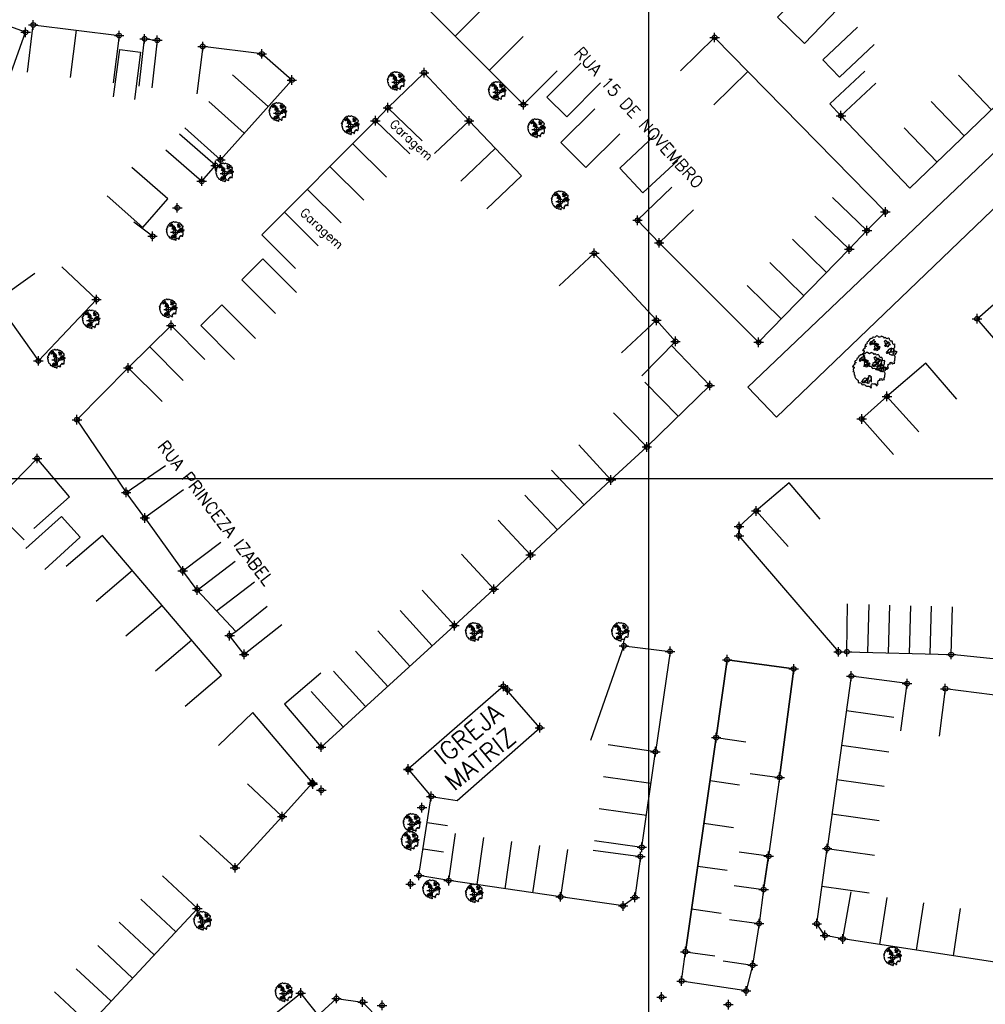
# Model space of a CAD drawing. Extents: x 539028 to 544996, y 8596245 to 8601028.
# Tile 11 of 41: x 541540 to 541702, y 8597875 to 8598040. Entities that reach past the tile are written whole.
import ezdxf
from ezdxf.enums import TextEntityAlignment as Align

# ---------------------------------------------------------------- set-up
doc = ezdxf.new("R2010")
doc.units = 0
doc.header["$MEASUREMENT"] = 0
doc.header["$PDMODE"] = 34
doc.header["$PDSIZE"] = 0.8
for name, color, linetype in [('ARVORE', 100, 'Continuous'), ('ASFALTO', 8, 'Continuous'), ('CASA', 2, 'Continuous'), ('CX', 7, 'Continuous'), ('MALHA', 9, 'Continuous'), ('RN', 7, 'Continuous'), ('TEXTO', 2, 'Continuous'), ('TXT_NRUA', 2, 'Continuous')]:
    doc.layers.add(name, color=color, linetype=linetype)
doc.styles.add('GEOSIS', font='ROMANS.SHX')

# ---------------------------------------------------------------- blocks, each defined once
blk = doc.blocks.new('ARVORE6')
for points in [[(-1.78, 2.18), (-1.87, 2.12), (-1.86, 2.06), (-1.96, 2), (-2.05, 1.97), (-2.08, 1.89), (-2.06, 1.79), (-2.1, 1.68), (-2.19, 1.63), (-2.27, 1.6), (-2.33, 1.57), (-2.45, 1.36), (-2.33, 1.3), (-2.23, 1.35), (-2.22, 1.26), (-2.33, 1.2), (-2.41, 1.18), (-2.5, 1.15), (-2.45, 1.07), (-2.41, 1.02), (-2.44, 0.93), (-2.62, 0.85), (-2.67, 0.79), (-2.68, 0.7), (-2.63, 0.68), (-2.63, 0.68), (-2.72, 0.62), (-2.77, 0.64), (-2.8, 0.64), (-2.76, 0.56), (-2.6, 0.57), (-2.52, 0.53), (-2.52, 0.45), (-2.55, 0.3), (-2.67, 0.25), (-2.67, 0.14), (-2.62, 0.04), (-2.54, -0.02), (-2.64, -0.1), (-2.71, -0.18), (-2.55, -0.26), (-2.51, -0.35), (-2.52, -0.52), (-2.56, -0.64), (-2.47, -0.83), (-2.4, -0.89), (-2.4, -0.98), (-2.37, -1.12), (-2.27, -1.33), (-2.13, -1.49), (-2.01, -1.61), (-1.91, -1.6), (-1.82, -1.73), (-1.82, -1.97), (-1.67, -2.08), (-1.49, -2.07), (-1.39, -2.11), (-1.32, -2.23), (-1.16, -2.42), (-0.93, -2.41), (-0.86, -2.4), (-0.72, -2.42), (-0.63, -2.56), (-0.57, -2.61), (-0.47, -2.6), (-0.42, -2.64), (-0.31, -2.66), (-0.21, -2.67), (-0.05, -2.69), (0.08, -2.72), (0.33, -2.98), (0.41, -2.85), (0.29, -2.74), (0.37, -2.7), (0.37, -2.57), (0.35, -2.45), (0.49, -2.41), (0.48, -2.27), (0.55, -2.2), (0.71, -2.27), (0.86, -2.29), (0.93, -2.24), (1.05, -2.42), (1.2, -2.34), (1.2, -2.58), (1.34, -2.57), (1.43, -2.44), (1.51, -2.34), (1.36, -2.24), (1.43, -2.14), (1.39, -2.09), (1.47, -2.01), (1.5, -1.96), (1.43, -1.84), (1.5, -1.8), (1.6, -1.74), (1.69, -1.67), (1.78, -1.64), (1.8, -1.74), (1.86, -1.66), (1.81, -1.55), (1.82, -1.42), (1.99, -1.37), (2.13, -1.42), (2.06, -1.53), (2.22, -1.64), (2.33, -1.61), (2.46, -1.55), (2.59, -1.56), (2.55, -1.46), (2.48, -1.32), (2.56, -1.2), (2.63, -1.06), (2.62, -0.92), (2.62, -0.78), (2.67, -0.66), (2.68, -0.46), (2.57, -0.39), (2.51, -0.26), (2.59, -0.13), (2.7, -0.02), (2.83, 0.11), (2.96, 0.28), (2.92, 0.43), (2.91, 0.44), (2.81, 0.32), (2.7, 0.39), (2.73, 0.48), (2.68, 0.53), (2.6, 0.48), (2.4, 0.45), (2.42, 0.58), (2.5, 0.64), (2.48, 0.76), (2.34, 0.89), (2.54, 0.99), (2.59, 1.1), (2.57, 1.23), (2.55, 1.36), (2.62, 1.47), (2.63, 1.57), (2.5, 1.63), (2.35, 1.59), (2.24, 1.71), (2.23, 1.89), (2.21, 1.98), (2.15, 2.13), (1.92, 2.14), (1.79, 2.22), (1.77, 2.29), (1.73, 2.39), (1.69, 2.5), (1.51, 2.62), (1.35, 2.59), (1.28, 2.53), (1.19, 2.58), (1.11, 2.69), (0.99, 2.74), (0.84, 2.66), (0.73, 2.81), (0.32, 2.98), (0.23, 2.85), (0.07, 2.78), (-0.06, 2.82), (-0.27, 2.96), (-0.48, 3), (-0.62, 2.87), (-0.7, 2.78), (-0.82, 2.74), (-0.98, 2.81), (-1.11, 2.78), (-1.2, 2.57), (-1.42, 2.56), (-1.58, 2.52), (-1.57, 2.41), (-1.77, 2.34), (-1.73, 2.23), (-1.75, 2.2)], [(-0.88, 2.44), (-0.95, 2.35), (-0.87, 2.29), (-0.92, 2.24), (-0.88, 2.15), (-0.78, 2.14), (-0.74, 2.15), (-0.67, 2.08), (-0.7, 2.02), (-0.8, 1.98), (-0.92, 1.89), (-0.95, 1.77), (-0.81, 1.75), (-0.7, 1.77), (-0.59, 1.82), (-0.46, 1.77), (-0.51, 1.71), (-0.49, 1.63), (-0.34, 1.66), (-0.27, 1.68), (-0.09, 1.52), (-0.27, 1.42), (-0.32, 1.37), (-0.18, 1.25), (0, 1.26), (0.14, 1.15), (0.04, 1.02), (-0.03, 0.86), (-0.02, 0.8), (-0.17, 0.76), (-0.27, 0.72), (-0.29, 0.58), (-0.48, 0.53), (-0.51, 0.64), (-0.48, 0.74), (-0.6, 0.74), (-0.74, 0.68), (-0.83, 0.62), (-0.91, 0.65), (-0.75, 0.84), (-0.75, 0.9), (-0.78, 0.97), (-0.71, 1.09), (-0.8, 1.19), (-0.68, 1.38), (-0.8, 1.61), (-0.8, 1.69), (-0.88, 1.7), (-0.97, 1.64), (-1.06, 1.59), (-1.12, 1.63), (-1.14, 1.67), (-1.32, 1.64), (-1.38, 1.57), (-1.51, 1.46), (-1.51, 1.46), (-1.56, 1.55), (-1.56, 1.63), (-1.61, 1.7), (-1.56, 1.82), (-1.53, 1.91), (-1.43, 1.98), (-1.4, 2.07), (-1.26, 2.08), (-1.21, 2.2), (-1.1, 2.21), (-0.99, 2.32), (-0.95, 2.39)], [(-0.91, 1.69), (-1.13, 1.76), (-1.24, 2.14), (-1.27, 2.14), (-1.18, 1.78), (-1.57, 1.66), (-1.57, 1.63), (-1.12, 1.73), (-0.99, 1.67)], [(-1.27, 1.75), (-1.25, 1.72), (-1.3, 1.74)], [(-1.06, 1.74), (-1.06, 1.72), (-1.01, 1.73)], [(0, 0.91), (-0.4, 1.34), (-0.4, 1.68), (-0.44, 1.68), (-0.45, 1.4), (-0.8, 1.64), (-0.81, 1.61), (-0.48, 1.35), (-0.18, 0.98), (-0.75, 0.89), (-0.75, 0.86), (-0.15, 0.91), (-0.07, 0.81)], [(1.21, 2.06), (1.32, 1.92), (1.4, 1.99), (1.43, 2.02), (1.55, 2.02), (1.51, 1.88), (1.59, 1.85), (1.69, 1.84), (1.75, 1.77), (1.61, 1.68), (1.7, 1.6), (1.85, 1.57), (1.72, 1.47), (1.62, 1.45), (1.48, 1.42), (1.48, 1.18), (1.36, 1.16), (1.19, 1.3), (1.2, 1.31), (1.09, 1.3), (1.07, 1.23), (0.97, 1.25), (0.92, 1.33), (1.11, 1.55), (1.06, 1.66), (1.03, 1.75), (0.96, 1.81), (0.99, 1.96), (0.83, 2.05), (0.94, 2.19), (0.97, 2.22), (1.05, 2.28), (1.1, 2.22), (1.25, 2.06), (1.28, 2.03)], [(1.07, 1.61), (1.51, 1.9), (1.55, 1.88), (1.16, 1.57)], [(1.11, 1.63), (1.17, 1.6), (1.14, 1.67), (1.22, 1.64), (1.22, 1.69)], [(1.34, 1.8), (1.41, 1.76), (1.41, 1.82)], [(-0.49, 0.94), (-0.49, 0.89), (-0.53, 0.92)], [(-0.51, 1.38), (-0.49, 1.43)], [(-0.35, 1.21), (-0.32, 1.26), (-0.39, 1.24)], [(-0.22, 1), (-0.25, 0.91), (-0.29, 0.97), (-0.29, 0.92)], [(-0.23, 1.06), (-0.18, 1.12), (-0.27, 1.1)], [(-0.09, 0.88), (-0.05, 0.95), (-0.13, 0.9), (-0.09, 0.99)], [(1.17, 1.62), (1.07, 1.45), (1.49, 1.26), (1.49, 1.24), (1.03, 1.41), (0.94, 1.3)], [(1.17, 1.41), (1.13, 1.38), (1.18, 1.41), (1.18, 1.35)], [(1.35, 0.46), (1.31, 0.36), (1.17, 0.31), (1.19, 0.12), (1.23, 0.12), (1.35, 0.12), (1.61, 0.22), (1.69, 0.16), (1.65, 0.07), (1.7, -0.02), (1.84, -0.09), (1.93, -0.07), (2.01, -0.17), (2.19, -0.18), (2.26, -0.21), (2.39, -0.13), (2.33, 0.05), (2.47, 0.12), (2.51, 0.31), (2.33, 0.5), (2.42, 0.64), (2.36, 0.77), (2.27, 0.83), (2.12, 0.82), (2.02, 0.94), (1.83, 0.86), (1.8, 0.82), (1.62, 0.74), (1.48, 0.64), (1.48, 0.48), (1.33, 0.48), (1.32, 0.31)], [(1.38, 0.16), (1.81, 0.34), (1.96, 0.66), (1.97, 0.94), (1.97, 0.62), (1.88, 0.35), (2.44, 0.3), (1.88, 0.29), (1.7, 0.18)], [(1.47, 0.19), (1.51, 0.17), (1.52, 0.22), (1.55, 0.21), (1.61, 0.25), (1.71, 0.21)], [(1.78, 0.32), (1.84, 0.28), (1.77, 0.29)], [(1.88, 0.47), (1.93, 0.45), (1.88, 0.43), (1.91, 0.4), (1.85, 0.38)], [(1.98, 0.34), (1.98, 0.28), (2.02, 0.34)], [(0.19, -1.76), (0.02, -1.82), (0.05, -1.9), (0, -1.95), (-0.03, -1.97), (-0.07, -2.06), (-0.05, -2.11), (-0.03, -2.18), (-0.17, -2.19), (-0.25, -2.1), (-0.38, -2.11), (-0.49, -2.16), (-0.53, -2.05), (-0.56, -2.02), (-0.66, -1.97), (-0.77, -2.06), (-0.84, -2.13), (-1.03, -2.13), (-1.06, -2.11), (-1.07, -2.02), (-1.11, -1.99), (-1.25, -1.88), (-1.09, -1.77), (-1, -1.63), (-1.02, -1.52), (-0.91, -1.45), (-0.76, -1.31), (-0.7, -1.28), (-0.54, -1.31), (-0.45, -1.44), (-0.34, -1.39), (-0.2, -1.28), (0, -1.15), (-0.09, -0.96), (0.07, -0.87), (0.11, -0.89), (0.41, -1.08), (0.32, -1.14), (0.26, -1.19), (0.28, -1.24), (0.43, -1.31), (0.32, -1.38), (0.37, -1.96), (0.39, -2), (0.31, -1.87), (0.43, -1.76), (0.43, -1.68), (0.36, -1.63), (0.21, -1.68), (0.12, -1.73)], [(-0.19, -1.31), (-0.25, -1.56), (-0.84, -1.91), (-0.27, -1.66), (-0.33, -2.11), (-0.26, -2.1), (-0.05, -1.15)], [(-0.27, -1.58), (-0.28, -1.66), (-0.33, -1.61), (-0.35, -1.67), (-0.39, -1.65), (-0.41, -1.68)], [(-0.21, -1.55), (-0.16, -1.58), (-0.24, -1.57)], [(-0.18, -1.24), (-0.1, -1.25), (-0.18, -1.29), (-0.1, -1.33), (-0.18, -1.35), (-0.1, -1.41)], [(-0.77, -1.87), (-1.1, -2.03), (-0.78, -1.91), (-0.7, -2.04), (-0.73, -1.88)], [(-0.29, -1.96), (-0.24, -1.98), (-0.31, -2.01)], [(-0.27, -1.74), (-0.21, -1.78), (-0.29, -1.83)]]:
    blk.add_lwpolyline(points)
blk = doc.blocks.new('C')
at = {"layer": 'CASA'}
blk.add_lwpolyline([(0, 0), (0, 8)], dxfattribs=at)

msp = doc.modelspace()

# ---------------------------------------------------------------- linework, layer by layer
at = {"layer": 'ARVORE'}
for p in [(541603.273, 8598029.527, 695.472), (541620.206, 8598027.867, 695.69), (541583.424, 8598024.348, 695.618), (541595.591, 8598022.132, 695.611), (541626.782, 8598021.623, 695.815), (541574.487, 8598014.211, 695.643), (541630.765, 8598009.545, 696.014), (541566.2, 8598004.396, 695.912), (541565.045, 8597991.416, 696.004), (541552.099, 8597989.601, 696.009), (541546.279, 8597982.991, 696.087), (541616.357, 8597937.2, 697.18), (541640.851, 8597937.219, 697.303), (541605.903, 8597905.209, 698.254), (541605.586, 8597902.22, 698.341), (541609.173, 8597894.095, 698.575), (541616.369, 8597893.415, 698.691), (541570.789, 8597888.805, 698.416), (541686.487, 8597882.872, 699.196), (541584.444, 8597876.834, 699.106)]:
    msp.add_point(p, dxfattribs=at)
at = {"layer": 'ASFALTO'}
msp.add_lwpolyline([(541739.253, 8598042.731), (541666.976, 8597973.416), (541662.207, 8597978.399), (541734.356, 8598047.145)], dxfattribs=at)
at = {"layer": 'CASA'}
for p, q in [((541624.556, 8598025.766, 695.991), (541607.381, 8598043.016, 695.991)), ((541541.375, 8598031.182, 695.044), (541542.357, 8598039.122, 695.044)), ((541542.357, 8598039.122, 695.044), (541556.762, 8598037.342, 695.044)), ((541549.559, 8598038.232, 695.044), (541548.578, 8598030.292, 695.044)), ((541556.762, 8598037.342, 695.044), (541555.78, 8598029.402, 695.044)), ((541570.772, 8598035.513, 695.164), (541569.782, 8598027.575, 695.164)), ((541580.692, 8598034.275, 695.164), (541570.772, 8598035.513, 695.164)), ((541585.724, 8598029.883, 695.164), (541580.692, 8598034.275, 695.164)), ((541630.225, 8598031.411, 695.991), (541624.556, 8598025.766, 695.991)), ((541573.763, 8598016.524, 695.164), (541585.724, 8598029.883, 695.164)), ((541615.469, 8598023.046, 695.689), (541609.627, 8598017.581, 695.689)), ((541624.216, 8598013.817, 695.689), (541615.469, 8598023.046, 695.689)), ((541567.802, 8598021.86, 695.164), (541573.763, 8598016.524, 695.164)), ((541614.036, 8598012.928, 695.689), (541619.842, 8598018.431, 695.689)), ((541618.41, 8598008.313, 695.689), (541624.216, 8598013.817, 695.689)), ((541663.995, 8597985.948, 696.951), (541647.325, 8598002.607, 696.951)), ((541679.204, 8598001.553, 696.951), (541663.995, 8597985.948, 696.951)), ((541558.289, 8597981.646, 696.459), (541565.483, 8597988.77, 696.459)), ((541565.483, 8597988.77, 696.459), (541571.112, 8597983.086, 696.459)), ((541561.886, 8597985.208, 696.8), (541567.515, 8597979.524, 696.8)), ((541650.056, 8597986.094, 696.486), (541644.419, 8597980.311, 696.486)), ((541655.797, 8597978.711, 696.486), (541649.411, 8597985.432, 696.486)), ((541563.967, 8597976.01, 696.459), (541558.289, 8597981.646, 696.459)), ((541650.525, 8597973.556, 696.486), (541644.931, 8597979.276, 696.486)), ((541644.931, 8597979.276, 696.486), (541650.525, 8597973.556, 696.486)), ((541645.253, 8597968.4, 696.486), (541655.797, 8597978.711, 696.486)), ((541639.659, 8597974.12, 696.486), (541645.253, 8597968.4, 696.486)), ((541645.253, 8597968.4, 696.486), (541639.659, 8597974.12, 696.486)), ((541639.232, 8597962.879, 697.294), (541633.825, 8597968.775, 697.294)), ((541639.232, 8597962.879, 696.486), (541645.253, 8597968.4, 696.486)), ((541625.764, 8597950.302, 697.294), (541639.232, 8597962.879, 697.294)), ((541569.864, 8597944.433), (541576.245, 8597949.257)), ((541573.086, 8597940.96), (541579.467, 8597945.785)), ((541576.308, 8597937.487), (541569.864, 8597944.433)), ((541612.98, 8597938.466, 697.352), (541607.594, 8597944.382, 697.352)), ((541696.281, 8597933.617, 697.278), (541696.497, 8597941.614, 697.278)), ((541590.616, 8597918.106, 697.352), (541612.98, 8597938.466, 697.352)), ((541678.807, 8597934.088, 697.278), (541696.281, 8597933.617, 697.278)), ((541656.875, 8597919.698, 699.709), (541658.715, 8597932.749, 699.709)), ((541658.715, 8597932.749, 699.709), (541669.878, 8597931.204, 699.709)), ((541590.562, 8597930.496, 697.352), (541584.476, 8597925.304, 697.352)), ((541669.878, 8597931.204, 699.709), (541667.512, 8597913.032, 699.709)), ((541695.3, 8597927.901, 697.771), (541694.262, 8597919.969, 697.771)), ((541714.461, 8597925.393, 697.771), (541695.3, 8597927.901, 697.771)), ((541584.476, 8597925.304, 697.352), (541590.616, 8597918.106, 697.352)), ((541651.711, 8597883.828, 699.709), (541656.875, 8597919.698, 699.709)), ((541656.875, 8597919.698, 698.11), (541651.711, 8597883.828, 698.11)), ((541646.687, 8597917.334, 698.164), (541638.767, 8597918.462, 698.164)), ((541644.408, 8597901.327, 698.164), (541646.687, 8597917.334, 698.164)), ((541667.512, 8597913.032, 699.709), (541665.677, 8597899.82, 699.709)), ((541607.038, 8597896.593, 698.848), (541609.095, 8597909.857, 698.848)), ((541609.095, 8597909.857, 698.848), (541613.463, 8597909.18, 698.848)), ((541612.033, 8597895.74, 699.066), (541613.183, 8597903.657, 699.066)), ((541636.488, 8597902.455, 698.164), (541644.408, 8597901.327, 698.164)), ((541631.945, 8597900.932, 699.066), (541630.795, 8597893.015, 699.066)), ((541673.757, 8597888.517, 699.546), (541675.487, 8597901.122, 699.546)), ((541675.487, 8597901.122, 697.814), (541683.41, 8597900.013, 697.814)), ((541675.487, 8597901.122, 699.546), (541683.41, 8597900.013, 699.546)), ((541665.677, 8597899.82, 699.709), (541664.839, 8597894.238, 699.709)), ((541569.891, 8597891.064, 698.549), (541564.039, 8597896.519, 698.549)), ((541612.033, 8597895.74, 698.848), (541607.038, 8597896.593, 698.848)), ((541630.795, 8597893.015, 699.066), (541612.033, 8597895.74, 699.066)), ((541664.839, 8597894.238, 699.709), (541664.065, 8597888.553, 699.709)), ((541674.622, 8597894.82, 699.546), (541682.545, 8597893.711, 699.546)), ((541674.622, 8597894.82, 701.278), (541682.545, 8597893.711, 701.278)), ((541678.12, 8597885.96, 699.596), (541679.5, 8597893.843, 699.596)), ((541551.785, 8597871.635, 698.549), (541569.891, 8597891.064, 698.549)), ((541664.065, 8597888.553, 699.709), (541662.994, 8597881.547, 699.709)), ((541675.113, 8597886.556, 699.546), (541673.757, 8597888.517, 699.546)), ((541678.12, 8597885.96, 699.546), (541675.113, 8597886.556, 699.546)), ((541708.909, 8597881.273, 699.596), (541678.12, 8597885.96, 699.596)), ((541651.089, 8597878.913, 699.709), (541651.711, 8597883.828, 699.709)), ((541651.711, 8597883.828, 698.11), (541656.66, 8597883.115, 698.11)), ((541662.994, 8597881.547, 699.709), (541661.9, 8597877.253, 699.709)), ((541661.9, 8597877.253, 699.709), (541651.089, 8597878.913, 699.709)), ((541551.785, 8597871.635, 699.155), (541545.946, 8597877.104, 699.155))]:
    msp.add_line(p, q, dxfattribs=at)
for points in [[(541672.687, 8598046.174), (541667.136, 8598040.413), (541671.685, 8598036.031), (541677.236, 8598041.791)], [(541683.347, 8598035.845), (541677.533, 8598030.349), (541674.771, 8598033.271), (541680.585, 8598038.766)], [(541555.845, 8598027.062), (541556.861, 8598034.998), (541560.353, 8598034.55), (541559.336, 8598026.615)], [(541634.163, 8598032.693), (541628.508, 8598027.035), (541631.808, 8598023.737), (541637.463, 8598029.396)], [(541646.556, 8598020.589), (541640.703, 8598015.135), (541644.577, 8598010.978), (541650.43, 8598016.431)], [(541586.502, 8597994.272), (541580.847, 8597999.931), (541577.344, 8597996.431), (541582.999, 8597990.772)], [(541579.613, 8597986.572), (541573.959, 8597992.231), (541570.456, 8597988.731), (541576.111, 8597983.072)], [(541674.299, 8597956.297), (541669.109, 8597962.385), (541663.592, 8597957.681)], [(541668.94, 8597951.731), (541663.592, 8597957.681), (541660.768, 8597955.142), (541660.692, 8597953.507)], [(541541.147, 8597951.39), (541547.078, 8597956.76), (541550.245, 8597953.262), (541544.315, 8597947.892)], [(541569.864, 8597944.433), (541567.435, 8597947.646), (541573.816, 8597952.47)]]:
    msp.add_lwpolyline(points, dxfattribs=at)
for points, elevation in [([(541538.385, 8598030.36), (541541.089, 8598037.889), (541534.978, 8598040.084)], 695.027), ([(541689.363, 8598011.744), (541716.728, 8598038.096)], 695.34), ([(541560.121, 8598028.852), (541561.042, 8598036.799), (541563.158, 8598036.554), (541562.237, 8598028.607)], 695.084), ([(541650.897, 8598031.43), (541656.614, 8598037.027)], 695.34), ([(541656.614, 8598037.027), (541685.248, 8598007.781)], 695.34), ([(541615.469, 8598023.046), (541607.912, 8598031.124), (541601.823, 8598025.255)], 695.689), ([(541656.494, 8598025.714), (541662.21, 8598031.311)], 695.34), ([(541681.794, 8598031.367), (541675.927, 8598025.929), (541677.802, 8598023.905), (541683.67, 8598029.344)], 696.283), ([(541607.582, 8598019.703), (541601.823, 8598025.255), (541599.725, 8598023.079), (541605.485, 8598017.527)], 695.714), ([(541640.707, 8598020.882), (541635.042, 8598015.234), (541630.849, 8598019.439), (541636.515, 8598025.087)], 696.151), ([(541580.68, 8598003.943), (541599.725, 8598023.079)], 695.908), ([(541677.802, 8598023.905), (541689.363, 8598011.744)], 696.283), ([(541564.594, 8598018.201), (541570.619, 8598012.938), (541572.918, 8598015.57), (541566.893, 8598020.833)], 695.571), ([(541554.738, 8598010.46), (541560.766, 8598005.201), (541564.92, 8598009.963), (541558.891, 8598015.222)], 695.791), ([(541649.464, 8598011.929), (541643.694, 8598006.389), (541647.325, 8598002.607), (541653.096, 8598008.148)], 696.55), ([(541676.382, 8598010.18), (541682.167, 8598004.655), (541685.248, 8598007.781)], 696.951), ([(541682.167, 8598004.655), (541679.204, 8598001.553), (541673.419, 8598007.079)], 696.951), ([(541562.367, 8598003.709), (541559.23, 8598006.084)], 695.791), ([(541586.35, 8597998.299), (541580.68, 8598003.943)], 695.908), ([(541646.865, 8597989.624), (541636.432, 8598000.87), (541630.567, 8597995.43)], 696.486), ([(541542.618, 8597997.468), (541536.103, 8597992.826), (541543.227, 8597982.827), (541552.978, 8597993.111), (541547.173, 8597998.616)], 696.128), ([(541705.864, 8597983.857), (541700.62, 8597989.898), (541705.669, 8597994.282), (541710.914, 8597988.241)], 697.3), ([(541650.056, 8597986.094), (541646.865, 8597989.624), (541640.999, 8597984.183)], 696.486), ([(541558.289, 8597981.646), (541549.685, 8597972.978), (541557.941, 8597960.792), (541564.564, 8597965.279)], 696.177), ([(541697.245, 8597976.396), (541692.039, 8597982.47), (541685.512, 8597976.876)], 697.181), ([(541690.849, 8597970.917), (541685.512, 8597976.876), (541681.289, 8597973.095), (541686.626, 8597967.135)], 697.194), ([(541548.468, 8597960.06), (541543.011, 8597966.476), (541535.142, 8597958.442), (541540.858, 8597952.844)], 696.45), ([(541567.535, 8597961.218), (541561.074, 8597956.501), (541557.941, 8597960.792)], 696.539), ([(541542.484, 8597954.747), (541548.468, 8597960.06)], 696.45), ([(541561.074, 8597956.501), (541567.435, 8597947.646)], 696.539), ([(541619.596, 8597944.566), (541625.764, 8597950.302), (541620.316, 8597956.16)], 697.294), ([(541553.996, 8597953.566), (541547.904, 8597948.381)], 696.517), ([(541573.93, 8597930.148), (541553.996, 8597953.566)], 696.517), ([(541660.692, 8597953.507), (541677.384, 8597934.073), (541678.807, 8597934.088), (541678.874, 8597942.089)], 697.278), ([(541612.98, 8597938.466), (541619.596, 8597944.566), (541614.148, 8597950.424)], 697.294), ([(541584.04, 8597938.586), (541577.741, 8597933.654), (541575.283, 8597936.794), (541576.308, 8597937.487), (541581.581, 8597941.726)], 697.329), ([(541635.845, 8597919.296), (541641.4, 8597935.078), (541649.141, 8597934.142), (541646.687, 8597917.334)], 697.025), ([(541662.554, 8597913.677), (541667.512, 8597913.032), (541669.878, 8597931.204), (541658.715, 8597932.749), (541656.875, 8597919.698), (541661.826, 8597919)], 699.709), ([(541713.052, 8597931.893), (541696.281, 8597933.617)], 697.412), ([(541567.838, 8597924.963), (541573.93, 8597930.148)], 696.517), ([(541679.53, 8597930.007), (541675.487, 8597901.122)], 697.814), ([(541688.888, 8597928.751), (541679.53, 8597930.007)], 697.814), ([(541613.463, 8597909.18), (541627.31, 8597921.351), (541621.203, 8597928.299), (541605.238, 8597914.432), (541609.095, 8597909.857)], 697.82), ([(541687.836, 8597920.821), (541688.888, 8597928.751)], 697.814), ([(541579.199, 8597923.927), (541573.454, 8597918.361)], 697.424), ([(541584.107, 8597906.469), (541589.175, 8597912.124), (541579.199, 8597923.927)], 697.946), ([(541655.842, 8597912.524), (541660.791, 8597911.811)], 698.11), ([(541570.317, 8597903.306), (541576.201, 8597897.886), (541584.107, 8597906.469), (541578.273, 8597911.943)], 697.946), ([(541611.8, 8597904.91), (541608.409, 8597905.436)], 698.848), ([(541654.809, 8597905.35), (541659.758, 8597904.637)], 698.11), ([(541611.148, 8597900.483), (541607.724, 8597901.014)], 698.848), ([(541636.251, 8597900.842), (541644.177, 8597899.758), (541643.243, 8597892.927), (541641.273, 8597891.492), (541630.795, 8597893.015)], 698.781), ([(541659.885, 8597894.912), (541664.839, 8597894.238), (541665.677, 8597899.82), (541660.725, 8597900.508)], 699.709), ([(541653.776, 8597898.176), (541658.725, 8597897.463)], 698.11), ([(541652.744, 8597891.002), (541657.693, 8597890.289)], 698.11), ([(541659.111, 8597889.228), (541664.065, 8597888.553)], 699.709), ([(541658.051, 8597882.302), (541662.994, 8597881.547)], 699.709), ([(541555.491, 8597851.579), (541587.206, 8597876.887)], 699.485), ([(541590.578, 8597873.577), (541593.216, 8597875.985), (541597.597, 8597875.392), (541600.526, 8597872.368)], 699.902)]:
    msp.add_lwpolyline(points, dxfattribs=dict(at, elevation=elevation))
for p in [(541542.357, 8598039.122, 695.044), (541541.089, 8598037.889, 695.184), (541556.762, 8598037.342, 695.064), (541656.614, 8598037.027, 695.569), (541561.042, 8598036.799, 695.084), (541563.158, 8598036.554, 695.082), (541570.772, 8598035.513, 695.164), (541580.692, 8598034.275, 695.395), (541607.912, 8598031.124, 695.689), (541585.724, 8598029.883, 695.575), (541624.556, 8598025.766, 695.991), (541601.823, 8598025.255, 695.805), (541677.802, 8598023.905, 696.283), (541599.725, 8598023.079, 695.714), (541615.469, 8598023.046, 695.959), (541572.918, 8598015.57, 695.571), (541573.763, 8598016.524, 695.608), (541570.619, 8598012.938, 695.555), (541566.52, 8598008.471, 695.791), (541685.248, 8598007.781, 696.82), (541643.694, 8598006.389, 696.466), (541682.167, 8598004.655, 696.951), (541562.367, 8598003.709, 695.88), (541647.325, 8598002.607, 696.55), (541636.432, 8598000.87, 696.486), (541679.204, 8598001.553, 696.953), (541552.978, 8597993.111, 696.128), (541646.865, 8597989.624, 696.816), (541700.62, 8597989.898, 697.3), (541565.483, 8597988.77, 696.119), (541650.056, 8597986.094, 696.966), (541663.995, 8597985.948, 696.871), (541543.227, 8597982.827, 696.13), (541558.289, 8597981.646, 696.177), (541655.797, 8597978.711, 697.064), (541685.512, 8597976.876, 697.181), (541549.685, 8597972.978, 696.337), (541681.289, 8597973.095, 697.194), (541645.253, 8597968.4, 697.293), (541543.011, 8597966.476, 696.371), (541639.232, 8597962.879, 697.179), (541557.941, 8597960.792, 696.459), (541663.592, 8597957.681, 697.384), (541561.074, 8597956.501, 696.539), (541660.709, 8597955.071, 697.384), (541660.692, 8597953.507, 697.278), (541625.764, 8597950.302, 697.392), (541567.435, 8597947.646, 696.607), (541619.596, 8597944.566, 697.294), (541569.864, 8597944.433, 696.665), (541612.98, 8597938.466, 697.352), (541575.283, 8597936.794, 697.16), (541641.4, 8597935.078, 697.669), (541577.741, 8597933.654, 697.329), (541649.141, 8597934.142, 697.642), (541677.384, 8597934.073, 697.395), (541678.807, 8597934.088, 697.532), (541696.281, 8597933.617, 697.738), (541658.715, 8597932.749, 697.869), (541669.878, 8597931.204, 697.545), (541679.53, 8597930.007, 697.82), (541621.203, 8597928.299, 697.82), (541688.888, 8597928.751, 697.814), (541695.3, 8597927.901, 697.856), (541627.31, 8597921.351, 698.065), (541590.616, 8597918.106, 697.66), (541656.875, 8597919.698, 698.11), (541646.687, 8597917.334, 698.164), (541605.238, 8597914.432, 697.625), (541605.256, 8597914.328, 697.676), (541589.175, 8597912.124, 697.876), (541589.22, 8597911.918, 697.946), (541667.512, 8597913.032, 698.234), (541590.67, 8597910.87, 697.736), (541609.095, 8597909.857, 698.439), (541607.536, 8597907.964, 698.382), (541584.107, 8597906.469, 698.177), (541644.408, 8597901.327, 698.678), (541675.487, 8597901.122, 698.71), (541644.177, 8597899.758, 698.781), (541665.677, 8597899.82, 698.59), (541576.201, 8597897.886, 698.38), (541605.636, 8597895.166, 698.495), (541607.038, 8597896.593, 698.719), (541612.033, 8597895.74, 698.848), (541664.839, 8597894.238, 699.015), (541630.795, 8597893.015, 699.066), (541643.243, 8597892.927, 699.012), (541569.891, 8597891.064, 698.549), (541641.273, 8597891.492, 699.059), (541664.065, 8597888.553, 699.205), (541673.757, 8597888.517, 699.54), (541675.113, 8597886.556, 699.526), (541678.12, 8597885.96, 699.546), (541651.711, 8597883.828, 699.375), (541662.994, 8597881.547, 699.465), (541651.089, 8597878.913, 699.709), (541587.206, 8597876.887, 699.371), (541661.9, 8597877.253, 699.729), (541593.216, 8597875.985, 699.794), (541597.597, 8597875.392, 699.862), (541600.858, 8597874.832, 699.902)]:
    msp.add_point(p, dxfattribs=at)
at = {"layer": 'CX'}
for p in [(541647.729, 8597876.221, 699.42), (541658.933, 8597874.954, 699.622)]:
    msp.add_point(p, dxfattribs=at)
at = {"layer": 'MALHA'}
for p, q in [((541645.513, 8601028.275), (541645.513, 8596264.109)), ((539050.307, 8597963.105), (544995.7, 8597963.105))]:
    msp.add_line(p, q, dxfattribs=at)
at = {"layer": 'RN'}
msp.add_point((541621.91, 8597927.691, 698.293), dxfattribs=at)

# ---------------------------------------------------------------- block references
at = {"layer": 'ARVORE', "xscale": 0.5260327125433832, "yscale": 0.5260327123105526, "zscale": 0.526032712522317}
for p in [(541603.177, 8598029.697, 695.472), (541620.111, 8598028.037, 695.69), (541583.328, 8598024.517, 695.618), (541595.496, 8598022.301, 695.611), (541626.686, 8598021.792, 695.815), (541574.392, 8598014.381, 695.643), (541630.669, 8598009.714, 696.014), (541566.104, 8598004.565, 695.912), (541564.949, 8597991.586, 696.004), (541552.003, 8597989.77, 696.009), (541546.183, 8597983.161, 696.087), (541616.261, 8597937.37, 697.18), (541640.755, 8597937.389, 697.303), (541605.807, 8597905.379, 698.254), (541605.49, 8597902.389, 698.341), (541609.077, 8597894.265, 698.575), (541616.273, 8597893.585, 698.691), (541570.693, 8597888.975, 698.416), (541686.391, 8597883.041, 699.196), (541584.348, 8597877.003, 699.106)]:
    msp.add_blockref('ARVORE6', p, dxfattribs=at)
at = {"layer": 'ARVORE'}
for p in [(541684.237, 8597984), (541682.52, 8597981.256)]:
    msp.add_blockref('ARVORE6', p, dxfattribs=at)
at = {"layer": 'CASA'}
for p, rotation in [((541618.775, 8598042.911, 695.991), 134.8763381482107), ((541624.5, 8598037.161, 695.991), 134.8763381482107), ((541581.737, 8598025.43, 695.164), 48.15941499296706), ((541703.046, 8598024.92, 695.34), 43.92037204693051), ((541577.75, 8598020.977, 695.164), 48.15941499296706), ((541698.485, 8598020.528, 695.34), 43.92037204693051), ((541693.924, 8598016.136, 695.34), 43.92037204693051), ((541601.587, 8598013.609, 695.908), 45.13730327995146), ((541597.777, 8598009.781, 695.908), 45.13730327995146), ((541593.968, 8598005.954, 695.908), 45.13730327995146), ((541590.159, 8598002.127, 695.908), 45.13730327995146), ((541669.673, 8598003.235, 696.951), 225.7368496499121), ((541665.871, 8597999.334, 696.951), 225.7368496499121), ((541662.068, 8597995.433, 696.951), 225.7368496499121), ((541634.743, 8597958.687, 697.294), 43.0397652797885), ((541630.253, 8597954.494, 697.294), 43.0397652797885), ((541558.979, 8597947.712, 696.517), 130.4049517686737), ((541682.302, 8597933.993, 697.278), 358.4567038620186), ((541563.963, 8597941.857, 696.517), 130.4049517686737), ((541609.252, 8597935.073, 697.352), 42.31579414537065), ((541685.797, 8597933.899, 697.278), 358.4567038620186), ((541689.292, 8597933.805, 697.278), 358.4567038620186), ((541692.786, 8597933.711, 697.278), 358.4567038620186), ((541605.525, 8597931.68, 697.352), 42.31579414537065), ((541568.946, 8597936.003, 696.517), 130.4049517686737), ((541601.798, 8597928.286, 697.352), 42.31579414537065), ((541598.071, 8597924.893, 697.352), 42.31579414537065), ((541594.343, 8597921.499, 697.352), 42.31579414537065), ((541678.721, 8597924.23, 697.814), 262.03177865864), ((541677.913, 8597918.453, 697.814), 262.03177865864), ((541645.927, 8597911.999, 698.164), 81.89550547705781), ((541677.104, 8597912.676, 697.814), 262.03177865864), ((541645.168, 8597906.663, 698.164), 81.89550547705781), ((541676.296, 8597906.899, 697.814), 262.03177865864), ((541617.874, 8597902.976, 699.066), 171.7348409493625), ((541622.564, 8597902.294, 699.066), 171.7348409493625), ((541627.254, 8597901.613, 699.066), 171.7348409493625), ((541566.27, 8597887.179, 698.549), 47.01772757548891), ((541685.482, 8597892.932, 699.596), 171.3437613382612), ((541691.64, 8597891.994, 699.596), 171.3437613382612), ((541697.798, 8597891.057, 699.596), 171.3437613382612), ((541562.649, 8597883.293, 698.549), 47.01772757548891), ((541559.027, 8597879.407, 698.549), 47.01772757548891), ((541555.406, 8597875.521, 698.549), 47.01772757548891), ((541592.196, 8597870.634, 699.371), 38.58906183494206)]:
    msp.add_blockref('C', p, dxfattribs=dict(at, rotation=rotation))

# ---------------------------------------------------------------- texts
at = {"layer": 'TEXTO', "style": 'GEOSIS'}
for s, height, rotation, p in [('Garagem', 1.5, 317.41697, (541601.684, 8598022)), ('Garagem', 1.5, 317.41697, (541586.663, 8598007.164)), ('IGREJA', 3, 39.01838, (541611.726, 8597914.264)), ('MATRIZ', 3, 39.01838, (541613.509, 8597909.909))]:
    msp.add_text(s, height=height, rotation=rotation, dxfattribs=at).set_placement(p, align=Align.BOTTOM_LEFT)
at = {"layer": 'TXT_NRUA', "style": 'GEOSIS'}
for s, rotation, p in [('RUA 15 DE NOVEMBRO', 312.05881, (541632.461, 8598033.9)), ('RUA PRINCEZA IZABEL', 307.65702, (541562.623, 8597968.092))]:
    msp.add_text(s, height=2, rotation=rotation, dxfattribs=at).set_placement(p, align=Align.BOTTOM_LEFT)

doc.saveas('drawing.dxf')
